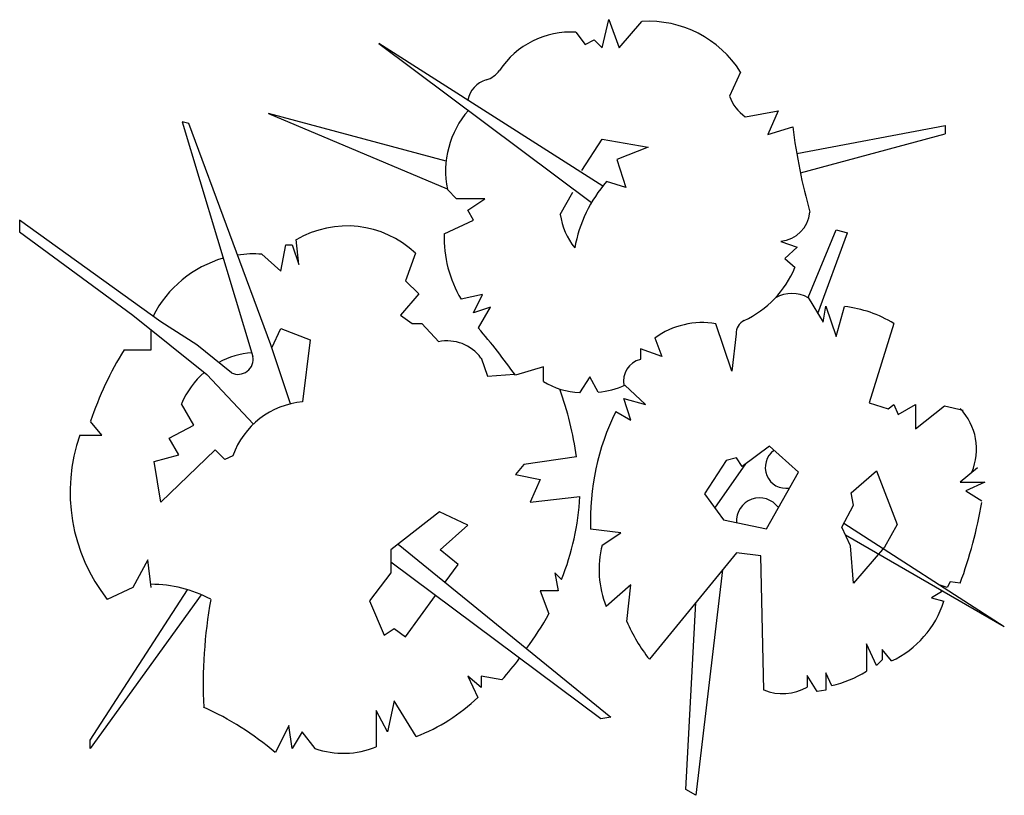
# Model space of a CAD drawing. Extents: x 4.28 to 5.39, y 3.83 to 4.7.
import ezdxf

# ---------------------------------------------------------------- set-up
doc = ezdxf.new("R2010")
doc.units = 0
doc.header["$MEASUREMENT"] = 0
doc.layers.add('DIBUJO', color=5, linetype='CONTINUOUS')

msp = doc.modelspace()

# ---------------------------------------------------------------- linework, layer by layer
at = {"layer": 'DIBUJO'}
for p, q in [((4.9351, 4.6727), (4.9427, 4.7046)), ((4.9427, 4.7046), (4.9542, 4.6727)), ((4.9542, 4.6727), (4.98, 4.7026)), ((4.9056, 4.6904), (4.916, 4.6766)), ((4.9359, 4.5165), (4.6828, 4.6778)), ((4.6828, 4.6778), (4.9232, 4.498)), ((4.916, 4.6766), (4.9262, 4.6817)), ((4.9262, 4.6817), (4.9351, 4.6727)), ((5.0915, 4.6454), (5.0791, 4.618)), ((4.759, 4.5448), (4.5584, 4.5985)), ((4.5584, 4.5985), (4.7601, 4.5134)), ((5.0969, 4.5948), (5.1338, 4.6014)), ((5.1338, 4.6014), (5.1224, 4.5747)), ((4.4682, 4.5873), (4.4608, 4.5891)), ((4.4608, 4.5891), (4.5406, 4.3241)), ((4.561, 4.3371), (4.4682, 4.5873)), ((5.1224, 4.5747), (5.1504, 4.5836)), ((5.1549, 4.5534), (5.3225, 4.5849)), ((5.3225, 4.5849), (5.3225, 4.5755)), ((5.1591, 4.5316), (5.3225, 4.5755)), ((4.9122, 4.534), (4.9351, 4.5696)), ((4.9351, 4.5696), (4.9873, 4.5607)), ((4.9873, 4.5607), (4.9517, 4.5467)), ((4.9517, 4.5467), (4.9618, 4.5149)), ((4.9618, 4.5149), (4.9402, 4.5217)), ((4.7707, 4.5021), (4.7603, 4.5126)), ((4.8877, 4.4846), (4.902, 4.5098)), ((4.8026, 4.5021), (4.7707, 4.5021)), ((4.7835, 4.4894), (4.8026, 4.5021)), ((4.7899, 4.4779), (4.7835, 4.4894)), ((4.4367, 4.363), (4.2772, 4.478)), ((4.2772, 4.478), (4.2772, 4.465)), ((4.7566, 4.4625), (4.7899, 4.4779)), ((4.2772, 4.465), (4.4052, 4.3705)), ((5.168, 4.3905), (5.1993, 4.4671)), ((5.1787, 4.3727), (5.2124, 4.4639)), ((5.1993, 4.4671), (5.2124, 4.4639)), ((4.5721, 4.4205), (4.5777, 4.4502)), ((4.5777, 4.4502), (4.5851, 4.4502)), ((4.5851, 4.4502), (4.5925, 4.4279)), ((4.5925, 4.4279), (4.5897, 4.456)), ((5.1371, 4.4541), (5.1555, 4.4474)), ((4.5509, 4.4396), (4.5721, 4.4205)), ((4.7242, 4.4409), (4.713, 4.4094)), ((5.1555, 4.4474), (5.1415, 4.4346)), ((5.1415, 4.4346), (5.153, 4.4245)), ((4.713, 4.4094), (4.7279, 4.3946)), ((4.7279, 4.3946), (4.7075, 4.3705)), ((4.8, 4.3939), (4.7758, 4.3888)), ((4.7899, 4.3735), (4.8, 4.3939)), ((5.168, 4.3905), (5.1846, 4.3628)), ((4.809, 4.3799), (4.7899, 4.3735)), ((4.7953, 4.3562), (4.809, 4.3799)), ((5.1846, 4.3628), (5.1879, 4.3807)), ((5.1879, 4.3807), (5.1993, 4.3465)), ((5.1993, 4.3465), (5.209, 4.3804)), ((4.4052, 4.3705), (4.4886, 4.3037)), ((4.4775, 4.3371), (4.4367, 4.363)), ((4.7075, 4.3705), (4.7205, 4.3612)), ((4.7205, 4.3612), (4.7316, 4.3612)), ((4.7316, 4.3612), (4.7505, 4.3406)), ((5.0816, 4.3073), (5.0637, 4.361)), ((5.2646, 4.3612), (5.2369, 4.2715)), ((4.4256, 4.3315), (4.4256, 4.3542)), ((4.5621, 4.3339), (4.5721, 4.3556)), ((4.5721, 4.3556), (4.6055, 4.3427)), ((5.0866, 4.3494), (5.0816, 4.3073)), ((4.6055, 4.3427), (4.5967, 4.2727)), ((4.9947, 4.3449), (5.0026, 4.3239)), ((4.3952, 4.3315), (4.4256, 4.3315)), ((4.5165, 4.3056), (4.4775, 4.3371)), ((4.5832, 4.2705), (4.561, 4.3371)), ((5.0026, 4.3239), (4.9784, 4.3328)), ((4.9784, 4.3328), (4.9784, 4.3208)), ((4.7984, 4.3223), (4.8058, 4.3019)), ((4.8688, 4.3124), (4.8371, 4.3029)), ((4.8688, 4.2959), (4.8688, 4.3124)), ((4.4886, 4.3037), (4.5413, 4.2476)), ((4.8058, 4.3019), (4.8363, 4.3039)), ((4.9211, 4.301), (4.9096, 4.2831)), ((4.9306, 4.2835), (4.9211, 4.301)), ((4.984, 4.2699), (4.9608, 4.2916)), ((4.9677, 4.252), (4.9595, 4.2764)), ((4.9595, 4.2764), (4.984, 4.2699)), ((5.2369, 4.2715), (5.2581, 4.265)), ((4.4738, 4.2463), (4.4601, 4.2706)), ((4.9505, 4.2618), (4.9677, 4.252)), ((5.2581, 4.265), (5.2646, 4.2699)), ((5.2646, 4.2699), (5.2695, 4.2585)), ((5.2695, 4.2585), (5.2891, 4.2699)), ((5.2891, 4.2699), (5.2891, 4.2422)), ((5.2891, 4.2422), (5.3217, 4.2683)), ((5.3217, 4.2683), (5.3429, 4.2634)), ((4.37, 4.2352), (4.3572, 4.2507)), ((4.446, 4.2315), (4.4738, 4.2463)), ((4.3452, 4.2352), (4.37, 4.2352)), ((4.4571, 4.2129), (4.446, 4.2315)), ((4.4979, 4.2185), (4.4367, 4.1592)), ((4.509, 4.2074), (4.4979, 4.2185)), ((5.1243, 4.2226), (5.0933, 4.1998)), ((5.1569, 4.1933), (5.1243, 4.2226)), ((4.4293, 4.2055), (4.4571, 4.2129)), ((4.4367, 4.1592), (4.4293, 4.2055)), ((4.5179, 4.2118), (4.509, 4.2074)), ((4.906, 4.2105), (4.8466, 4.2018)), ((5.0754, 4.2063), (5.0509, 4.1688)), ((5.0868, 4.2096), (5.0754, 4.2063)), ((5.0933, 4.1998), (5.0868, 4.2096)), ((4.8466, 4.2018), (4.8373, 4.1907)), ((5.0626, 4.1527), (5.0974, 4.2028)), ((5.1207, 4.1291), (5.1569, 4.1933)), ((5.2165, 4.17), (5.245, 4.1949)), ((5.245, 4.1949), (5.2682, 4.134)), ((5.3592, 4.1982), (5.3396, 4.1819)), ((4.8373, 4.1907), (4.8651, 4.1851)), ((4.8651, 4.1851), (4.854, 4.1592)), ((5.3396, 4.1819), (5.3674, 4.1819)), ((5.3674, 4.1819), (5.3461, 4.1721)), ((5.3461, 4.1721), (5.3641, 4.1607)), ((4.854, 4.1592), (4.9099, 4.1656)), ((5.0509, 4.1688), (5.0721, 4.1395)), ((5.2189, 4.1558), (5.2165, 4.17)), ((4.7515, 4.1485), (4.6964, 4.1054)), ((4.7835, 4.1332), (4.7515, 4.1485)), ((5.2059, 4.1313), (5.2189, 4.1558)), ((5.0721, 4.1395), (5.1207, 4.1291)), ((4.752, 4.1054), (4.7835, 4.1332)), ((4.9563, 4.1248), (4.9221, 4.1287)), ((5.2156, 4.1101), (5.2059, 4.1313)), ((5.2082, 4.1357), (5.3894, 4.0187)), ((5.2682, 4.134), (5.2539, 4.1086)), ((4.9352, 4.1108), (4.9563, 4.1248)), ((5.21, 4.1224), (5.3894, 4.0187)), ((4.6964, 4.1054), (4.6964, 4.0795)), ((4.7048, 4.112), (4.9449, 3.9164)), ((4.7724, 4.0888), (4.752, 4.1054)), ((5.2189, 4.0678), (5.2156, 4.1101)), ((5.2539, 4.1086), (5.2189, 4.0678)), ((4.4219, 4.0943), (4.4052, 4.0628)), ((4.4256, 4.0628), (4.4219, 4.0943)), ((5.0868, 4.102), (4.9885, 3.9819)), ((5.1145, 4.0987), (5.0868, 4.102)), ((5.1177, 3.9471), (5.1145, 4.0987)), ((4.9337, 3.9146), (4.6964, 4.0915)), ((4.7579, 4.0688), (4.7724, 4.0888)), ((5.0712, 4.083), (5.0411, 3.8281)), ((4.6964, 4.0795), (4.6722, 4.048)), ((4.8892, 4.0721), (4.8818, 4.0795)), ((4.8818, 4.0795), (4.8855, 4.0591)), ((4.357, 3.8905), (4.4667, 4.0603)), ((4.4052, 4.0628), (4.3762, 4.0495)), ((4.9677, 4.0661), (4.9397, 4.0413)), ((4.9631, 4.0247), (4.9677, 4.0661)), ((5.3249, 4.0629), (5.3168, 4.0656)), ((5.3175, 4.0603), (5.3184, 4.058)), ((5.3282, 4.0694), (5.3249, 4.0629)), ((5.3396, 4.0678), (5.3282, 4.0694)), ((4.4823, 4.0546), (4.357, 3.8812)), ((4.713, 4.0072), (4.747, 4.0538)), ((4.8855, 4.0591), (4.8651, 4.0591)), ((4.8651, 4.0591), (4.875, 4.0333)), ((5.3184, 4.058), (5.307, 4.0514)), ((5.307, 4.0514), (5.321, 4.0474)), ((4.6722, 4.048), (4.6889, 4.0091)), ((5.0297, 3.8346), (5.041, 4.0461)), ((4.6889, 4.0091), (4.7001, 4.0165)), ((4.7001, 4.0165), (4.713, 4.0072)), ((5.245, 3.9748), (5.2336, 3.9993)), ((5.2336, 3.9993), (5.2336, 3.9683)), ((5.2618, 3.98), (5.2515, 3.9928)), ((5.2515, 3.9928), (5.2515, 3.9813)), ((5.2515, 3.9813), (5.245, 3.9748)), ((4.7984, 3.9498), (4.7835, 3.9627)), ((4.7835, 3.9627), (4.7947, 3.9388)), ((4.822, 3.9585), (4.7984, 3.9627)), ((4.7984, 3.9627), (4.7984, 3.9498)), ((5.1781, 3.9455), (5.1667, 3.9634)), ((5.1667, 3.9634), (5.1667, 3.9504)), ((5.1944, 3.952), (5.1879, 3.9667)), ((5.1879, 3.9667), (5.1879, 3.9471)), ((5.1879, 3.9471), (5.1781, 3.9455)), ((4.7001, 3.9349), (4.6926, 3.8997)), ((4.7251, 3.8945), (4.7001, 3.9349)), ((4.6926, 3.8997), (4.6797, 3.9238)), ((4.6797, 3.9238), (4.6797, 3.883)), ((4.9449, 3.9164), (4.9337, 3.9146)), ((4.5814, 3.9071), (4.566, 3.8764)), ((4.5851, 3.8812), (4.5814, 3.9071)), ((4.5962, 3.8997), (4.5851, 3.8812)), ((4.6108, 3.881), (4.5962, 3.8997)), ((4.357, 3.8812), (4.357, 3.8905)), ((5.0411, 3.8281), (5.0297, 3.8346))]:
    msp.add_line(p, q, dxfattribs=at)
for centre, radius, start, end in [((4.9873, 4.5795), 0.1233, 32.2917, 93.3671), ((4.9, 4.5935), 0.0971, 86.7136, 146.3506), ((4.7976, 4.6616), 0.0258, 284.6119, 326.3506), ((4.8129, 4.6078), 0.0301, 106.9258, 168.5826), ((5.1243, 4.6345), 0.0482, 199.9887, 235.2951), ((4.8637, 4.5331), 0.1054, 139.0835, 191.2059), ((4.8129, 4.6078), 0.0301, 189.6755, 192.1351), ((5.8234, 4.6687), 0.6784, 187.2012, 195.5283), ((5.06, 4.418), 0.1585, 139.1101, 169.5857), ((4.9681, 4.4968), 0.0813, 188.6675, 218.1214), ((5.1337, 4.4902), 0.0362, 275.2683, 355.0529), ((4.6469, 4.3589), 0.1126, 46.6795, 120.5255), ((4.8957, 4.4595), 0.1392, 178.764, 210.5219), ((4.5422, 4.3119), 0.128, 86.113, 98.4438), ((4.5422, 4.3119), 0.128, 105.8588, 153.2746), ((5.0468, 4.4688), 0.115, 295.1101, 337.3425), ((5.1496, 4.3564), 0.0387, 61.6039, 118.6502), ((5.1939, 4.2468), 0.1345, 58.2711, 83.5241), ((5.0485, 4.2709), 0.0914, 80.4258, 125.9924), ((5.1023, 4.3503), 0.0158, 115.1101, 183.2457), ((4.2315, 3.8712), 0.7437, 35.483, 40.7063), ((4.7603, 4.2947), 0.0469, 35.9177, 102.1508), ((4.7407, 4.1199), 0.4052, 148.5081, 161.1595), ((4.5461, 4.2354), 0.0929, 94.1381, 118.2734), ((4.524, 4.3207), 0.0169, 243.3346, 11.7658), ((4.9849, 4.2959), 0.0257, 104.6296, 190.8734), ((4.5461, 4.2354), 0.0929, 130.5032, 157.7508), ((4.913, 4.3656), 0.0825, 237.6561, 267.6576), ((4.539, 4.1613), 0.3703, 7.641, 19.8755), ((4.9215, 4.3779), 0.0948, 275.5475, 294.4933), ((4.6052, 4.1804), 0.0927, 95.2228, 160.1847), ((5.2006, 4.1387), 0.2787, 153.8018, 182.0496), ((5.2919, 4.2193), 0.0661, 336.8392, 43.784), ((4.5303, 4.1706), 0.1961, 160.7836, 218.1828), ((5.143, 4.1986), 0.0236, 125.8739, 279.136), ((4.6157, 4.1816), 0.2947, 338.175, 356.8888), ((5.1129, 4.138), 0.0262, 35.403, 183.8459), ((4.8325, 4.2526), 0.5397, 339.9722, 350.0186), ((5.0431, 4.0829), 0.1115, 165.4852, 201.9055), ((4.4248, 3.9215), 0.1451, 61.9642, 89.6679), ((5.0429, 3.9525), 0.5584, 170.0012, 182.5516), ((5.2153, 4.0806), 0.1109, 294.7971, 342.5818), ((4.4671, 4.2664), 0.4699, 324.5448, 330.2574), ((5.1299, 4.0947), 0.1809, 202.7702, 218.577), ((4.4671, 4.2664), 0.4699, 319.0495, 322.9086), ((5.1667, 4.0738), 0.1249, 282.8321, 302.3806), ((5.1389, 3.999), 0.056, 247.797, 299.7874), ((4.6507, 4.0885), 0.2077, 290.985, 313.8892), ((4.3402, 3.6096), 0.3495, 49.7654, 65.5283), ((4.6426, 3.9719), 0.0963, 250.7112, 292.6583)]:
    msp.add_arc(centre, radius, start, end, dxfattribs=at)

doc.saveas('drawing.dxf')
